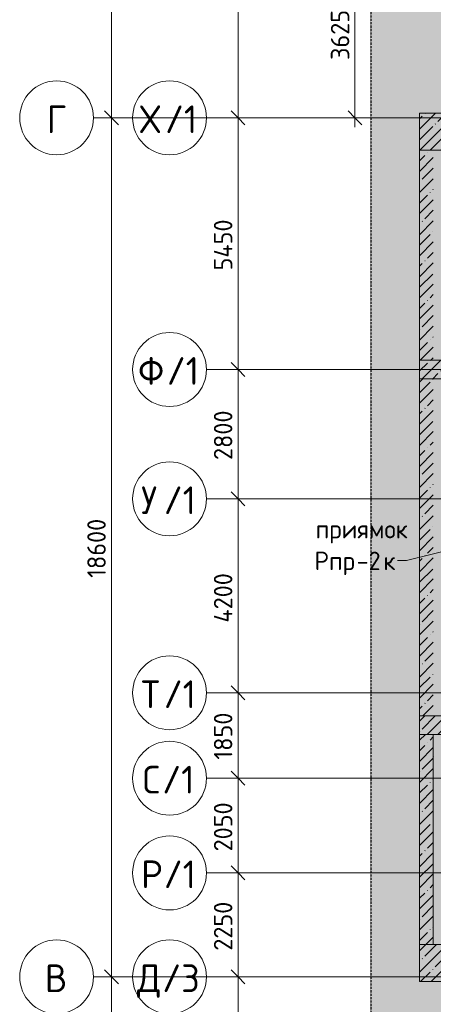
# Model space of a CAD drawing. Header units: millimetres. Extents: x -9064 to 167246, y -7619 to 134351.
# Tile 26 of 112: x -9064 to -100, y 80105 to 101425. Entities that reach past the tile are written whole.
import ezdxf

# ---------------------------------------------------------------- set-up
doc = ezdxf.new("R2010")
doc.units = ezdxf.units.MM
doc.linetypes.add('3_ Штрих_ 5 х 3 мм', pattern=[8, 5, -3])
doc.linetypes.add('4_ Штрихпунктир_ 10 х 2 мм', pattern=[14, 10, -2, 0, -2])
for name, color, linetype, lineweight in [('A-ANNO-DIMS', 7, 'Continuous', 5), ('A-ANNO-DIMS-200', 7, 'Continuous', 5), ('A-DETL', 7, 'Continuous', 15), ('A-DETL-GENF', 7, 'Continuous', 13), ('A-WALL', 7, 'Continuous', 13), ('A-WALL-PATT', 7, 'Continuous', 13), ('G-ANNO-TEXT', 7, 'Continuous', 5), ('M-EQPM-IDEN', 7, 'Continuous', 5), ('S-COLS', 7, 'Continuous', 15), ('S-GRID', 7, 'Continuous', 5), ('S-GRID-IDEN', 7, 'Continuous', 5)]:
    doc.layers.add(name, color=color, linetype=linetype, lineweight=lineweight)
doc.styles.add('GOST Common_1', font='GOST_Common.ttf', dxfattribs={"height": 600})
doc.styles.add('GOST Common_2', font='GOST_Common.ttf', dxfattribs={"height": 400})
doc.dimstyles.new('2_мм', dxfattribs={"dimscale": 304.8, "dimtxt": 402.285999, "dimasz": 0.984252, "dimexe": 0.656168, "dimexo": 0.984252, "dimgap": 0, "dimtad": 1, "dimdec": 0, "dimdsep": 46, "dimtxsty": 'GOST Common_2', "dimblk1": 'OBLIQUE', "dimblk2": 'OBLIQUE', "dimsah": 1, "dimcen": 0.09, "dimdle": 0.656168, "dimadec": 5, "dimazin": 2, "dimtfac": 1, "dimtdec": 4, "dimtix": 1, "dimtmove": 0, "dimatfit": 3, "dimfxl": 1, "dimtvp": 1, "dimtolj": 1, "dimtzin": 0, "dimarcsym": 2})
pattern_1 = [(45, (0, 0), (-228.0985, 228.0985), []), (45, (228.1, 0), (-228.0985, 228.0985), [403.225, -80.645, 6.706, -73.939])]

# ---------------------------------------------------------------- blocks, each defined once
blk = doc.blocks.new('Наметкина 10_РД_АР_П_Отделка_R21_rvt-1-Маркировочный план-схема -2 этажа на отм_-9_600')
at = {"layer": 'A-WALL-PATT', "lineweight": 5}
h = blk.add_hatch(dxfattribs=at)
h.set_pattern_fill('FP_34', color=256, style=0, pattern_type=2)
h.set_pattern_definition([(0, (0, 0), (406.4, 101.6), [6.706, -298.094, 6.706, -298.094, -1625.6]), (0, (0, 0), (406.4, 101.6), [-609.6, 6.706, -602.894, 6.706, -298.094, -711.2]), (0, (0, 0), (406.4, 101.6), [-1524, 6.706, -196.494, 6.706, -501.294]), (120, (152.4, 50.8), (-291.18818, 301.15272), [6.706, -298.094, 6.706, -298.094, -1625.6]), (120, (152.4, 50.8), (-291.18818, 301.15272), [-609.6, 6.706, -602.894, 6.706, -298.094, -711.2]), (120, (152.4, 50.8), (-291.18818, 301.15272), [-1524, 6.706, -196.494, 6.706, -501.294]), (240, (203.2, 254), (-115.21182, -402.75272), [6.706, -298.094, 6.706, -298.094, -1625.6]), (240, (203.2, 254), (-115.21182, -402.75272), [-609.6, 6.706, -602.894, 6.706, -298.094, -711.2]), (240, (203.2, 254), (-115.21182, -402.75272), [-1524, 6.706, -196.494, 6.706, -501.294])])
h.paths.add_polyline_path([(-100, 84350), (-100, 84350), (-80, 84350), (-80, 85930), (-100, 85930)])
blk = doc.blocks.new('КР_Колонна_ЖБ_Прямоугольная - 400x2400h_B40-V98-Маркировочный план-схема -2 этажа на отм_-9_600')
at = {"layer": 'S-COLS', "lineweight": 5}
h = blk.add_hatch(dxfattribs=at)
h.set_pattern_fill('FP_32', color=256, style=0, pattern_type=2)
h.set_pattern_definition([(315, (-93850, 800.04), (228.0985, 228.0985), []), (315, (-93850, 571.94), (228.0985, 228.0985), [403.225, -80.645, 6.706, -73.939])])
h.paths.add_polyline_path([(-200, 500), (-200, -1200), (200, -1200), (200, 1200), (-200, 1200), (-200, 900)])
at = {"layer": 'S-COLS'}
for p, q in [((200, 1200), (-200, 1200)), ((-200, 1200), (-200, -1200)), ((200, -1200), (200, 1200)), ((-200, -1200), (200, -1200))]:
    blk.add_line(p, q, dxfattribs=at)
blk = doc.blocks.new('КР_Колонна_ЖБ_Прямоугольная - 400x2400h_B40-V99-Маркировочный план-схема -2 этажа на отм_-9_600')
at = {"layer": 'S-COLS', "lineweight": 5}
h = blk.add_hatch(dxfattribs=at)
h.set_pattern_fill('FP_33', color=256, style=0, pattern_type=2)
h.set_pattern_definition([(315, (-86150, 800.04), (228.0985, 228.0985), []), (315, (-86150, 571.94), (228.0985, 228.0985), [403.225, -80.645, 6.706, -73.939])])
h.paths.add_polyline_path([(-200, 900), (-200, -1200), (200, -1200), (200, 1200), (-200, 1200)])
at = {"layer": 'S-COLS'}
for p, q in [((200, 1200), (-200, 1200)), ((-200, 1200), (-200, -1200)), ((200, -1200), (200, 1200)), ((-200, -1200), (200, -1200))]:
    blk.add_line(p, q, dxfattribs=at)
blk = doc.blocks.new('Ось сетки - 8_0 мм-31302-Маркировочный план-схема -2 этажа на отм_-9_600')
at = {"layer": 'S-GRID-IDEN'}
blk.add_circle((0, 0), 4, dxfattribs=at)
blk = doc.blocks.new('DIMBLOCK103-Маркировочный план-схема -2 этажа на отм_-9_600')
at = {"layer": 'A-ANNO-DIMS-200', "lineweight": 25}
for p, q in [((-4332, 80700), (-4482, 80850)), ((-4332, 80700), (-4182, 80550)), ((-4332, 76900), (-4482, 77050)), ((-4332, 76900), (-4182, 76750))]:
    blk.add_line(p, q, dxfattribs=at)
at = {"layer": 'A-ANNO-DIMS-200'}
for p, q in [((-4244, 80700), (-4532, 80700)), ((-4332, 76900), (-4332, 80700)), ((-4332, 80700), (-4244, 80700)), ((-4244, 76900), (-4532, 76900)), ((-4332, 76900), (-4244, 76900))]:
    blk.add_line(p, q, dxfattribs=at)
at = {"layer": 'A-ANNO-DIMS-200', "color": 0, "insert": (-4855, 78241), "char_height": 400, "width": 1341.86, "attachment_point": 1, "rotation": 90, "line_spacing_factor": 1.022761, "style": 'GOST Common_2'}
blk.add_mtext('3800', dxfattribs=at)
blk = doc.blocks.new('_Oblique')
at = {"color": 0, "linetype": 'ByBlock', "lineweight": -2}
blk.add_line((-0.5, -0.5), (0.5, 0.5), dxfattribs=at)
blk = doc.blocks.new('DIMBLOCK104-Маркировочный план-схема -2 этажа на отм_-9_600')
at = {"layer": 'A-ANNO-DIMS-200'}
for p, q in [((-4244, 82950), (-4532, 82950)), ((-4332, 80700), (-4332, 82950)), ((-4332, 82950), (-4244, 82950)), ((-4244, 80700), (-4532, 80700)), ((-4332, 80700), (-4244, 80700))]:
    blk.add_line(p, q, dxfattribs=at)
at = {"layer": 'A-ANNO-DIMS-200', "lineweight": 25}
for p, q in [((-4332, 82950), (-4482, 83100)), ((-4332, 82950), (-4182, 82800)), ((-4332, 80700), (-4482, 80850)), ((-4332, 80700), (-4182, 80550))]:
    blk.add_line(p, q, dxfattribs=at)
at = {"layer": 'A-ANNO-DIMS-200', "color": 0, "insert": (-4855, 81266), "char_height": 400, "width": 1341.86, "attachment_point": 1, "rotation": 90, "line_spacing_factor": 1.022761, "style": 'GOST Common_2'}
blk.add_mtext('2250', dxfattribs=at)
blk = doc.blocks.new('DIMBLOCK105-Маркировочный план-схема -2 этажа на отм_-9_600')
at = {"layer": 'A-ANNO-DIMS-200', "lineweight": 25}
for p, q in [((-4332, 85000), (-4482, 85150)), ((-4332, 85000), (-4182, 84850)), ((-4332, 82950), (-4482, 83100)), ((-4332, 82950), (-4182, 82800))]:
    blk.add_line(p, q, dxfattribs=at)
at = {"layer": 'A-ANNO-DIMS-200'}
for p, q in [((-4244, 85000), (-4532, 85000)), ((-4332, 82950), (-4332, 85000)), ((-4332, 85000), (-4244, 85000)), ((-4244, 82950), (-4532, 82950)), ((-4332, 82950), (-4244, 82950))]:
    blk.add_line(p, q, dxfattribs=at)
at = {"layer": 'A-ANNO-DIMS-200', "color": 0, "insert": (-4855, 83416), "char_height": 400, "width": 1341.86, "attachment_point": 1, "rotation": 90, "line_spacing_factor": 1.022761, "style": 'GOST Common_2'}
blk.add_mtext('2050', dxfattribs=at)
blk = doc.blocks.new('DIMBLOCK106-Маркировочный план-схема -2 этажа на отм_-9_600')
at = {"layer": 'A-ANNO-DIMS-200', "lineweight": 25}
for p, q in [((-4332, 86850), (-4482, 87000)), ((-4332, 86850), (-4182, 86700)), ((-4332, 85000), (-4482, 85150)), ((-4332, 85000), (-4182, 84850))]:
    blk.add_line(p, q, dxfattribs=at)
at = {"layer": 'A-ANNO-DIMS-200'}
for p, q in [((-4244, 86850), (-4532, 86850)), ((-4332, 85000), (-4332, 86850)), ((-4332, 86850), (-4244, 86850)), ((-4244, 85000), (-4532, 85000)), ((-4332, 85000), (-4244, 85000))]:
    blk.add_line(p, q, dxfattribs=at)
at = {"layer": 'A-ANNO-DIMS-200', "color": 0, "insert": (-4855, 85403), "char_height": 400, "width": 1251.86, "attachment_point": 1, "rotation": 90, "line_spacing_factor": 1.022761, "style": 'GOST Common_2'}
blk.add_mtext('1850', dxfattribs=at)
blk = doc.blocks.new('DIMBLOCK107-Маркировочный план-схема -2 этажа на отм_-9_600')
at = {"layer": 'A-ANNO-DIMS-200'}
for p, q in [((-4244, 91050), (-4532, 91050)), ((-4332, 86850), (-4332, 91050)), ((-4332, 91050), (-4244, 91050)), ((-4244, 86850), (-4532, 86850)), ((-4332, 86850), (-4244, 86850))]:
    blk.add_line(p, q, dxfattribs=at)
at = {"layer": 'A-ANNO-DIMS-200', "lineweight": 25}
for p, q in [((-4332, 91050), (-4482, 91200)), ((-4332, 91050), (-4182, 90900)), ((-4332, 86850), (-4482, 87000)), ((-4332, 86850), (-4182, 86700))]:
    blk.add_line(p, q, dxfattribs=at)
at = {"layer": 'A-ANNO-DIMS-200', "color": 0, "insert": (-4855, 88370), "char_height": 400, "width": 1390.95, "attachment_point": 1, "rotation": 90, "line_spacing_factor": 1.022761, "style": 'GOST Common_2'}
blk.add_mtext('4200', dxfattribs=at)
blk = doc.blocks.new('DIMBLOCK108-Маркировочный план-схема -2 этажа на отм_-9_600')
at = {"layer": 'A-ANNO-DIMS-200'}
for p, q in [((-4244, 93850), (-4532, 93850)), ((-4332, 91050), (-4332, 93850)), ((-4332, 93850), (-4244, 93850)), ((-4244, 91050), (-4532, 91050)), ((-4332, 91050), (-4244, 91050))]:
    blk.add_line(p, q, dxfattribs=at)
at = {"layer": 'A-ANNO-DIMS-200', "lineweight": 25}
for p, q in [((-4332, 93850), (-4482, 94000)), ((-4332, 93850), (-4182, 93700)), ((-4332, 91050), (-4482, 91200)), ((-4332, 91050), (-4182, 90900))]:
    blk.add_line(p, q, dxfattribs=at)
at = {"layer": 'A-ANNO-DIMS-200', "color": 0, "insert": (-4855, 91891), "char_height": 400, "width": 1341.86, "attachment_point": 1, "rotation": 90, "line_spacing_factor": 1.022761, "style": 'GOST Common_2'}
blk.add_mtext('2800', dxfattribs=at)
blk = doc.blocks.new('DIMBLOCK109-Маркировочный план-схема -2 этажа на отм_-9_600')
at = {"layer": 'A-ANNO-DIMS-200', "lineweight": 25}
for p, q in [((-4332, 99300), (-4482, 99450)), ((-4332, 99300), (-4182, 99150)), ((-4332, 93850), (-4482, 94000)), ((-4332, 93850), (-4182, 93700))]:
    blk.add_line(p, q, dxfattribs=at)
at = {"layer": 'A-ANNO-DIMS-200'}
for p, q in [((-4244, 99300), (-4532, 99300)), ((-4332, 93850), (-4332, 99300)), ((-4332, 99300), (-4244, 99300)), ((-4244, 93850), (-4532, 93850)), ((-4332, 93850), (-4244, 93850))]:
    blk.add_line(p, q, dxfattribs=at)
at = {"layer": 'A-ANNO-DIMS-200', "color": 0, "insert": (-4855, 95995), "char_height": 400, "width": 1390.95, "attachment_point": 1, "rotation": 90, "line_spacing_factor": 1.022761, "style": 'GOST Common_2'}
blk.add_mtext('5450', dxfattribs=at)
blk = doc.blocks.new('DIMBLOCK110-Маркировочный план-схема -2 этажа на отм_-9_600')
at = {"layer": 'A-ANNO-DIMS-200', "lineweight": 25}
for p, q in [((-4332, 105400), (-4482, 105550)), ((-4332, 105400), (-4182, 105250)), ((-4332, 99300), (-4482, 99450)), ((-4332, 99300), (-4182, 99150))]:
    blk.add_line(p, q, dxfattribs=at)
at = {"layer": 'A-ANNO-DIMS-200'}
for p, q in [((-4244, 105400), (-4532, 105400)), ((-4332, 99300), (-4332, 105400)), ((-4332, 105400), (-4244, 105400)), ((-4244, 99300), (-4532, 99300)), ((-4332, 99300), (-4244, 99300))]:
    blk.add_line(p, q, dxfattribs=at)
at = {"layer": 'A-ANNO-DIMS-200', "color": 0, "insert": (-4855, 101828), "char_height": 400, "width": 1251.86, "attachment_point": 1, "rotation": 90, "line_spacing_factor": 1.022761, "style": 'GOST Common_2'}
blk.add_mtext('6100', dxfattribs=at)
blk = doc.blocks.new('DIMBLOCK139-Маркировочный план-схема -2 этажа на отм_-9_600')
at = {"layer": 'A-ANNO-DIMS-200', "lineweight": 25}
for p, q in [((-7075, 80700), (-7225, 80850)), ((-7075, 80700), (-6925, 80550)), ((-7075, 33400), (-7225, 33550)), ((-7075, 33400), (-6925, 33250))]:
    blk.add_line(p, q, dxfattribs=at)
at = {"layer": 'A-ANNO-DIMS-200'}
for p, q in [((-6987, 80700), (-7275, 80700)), ((-7075, 33200), (-7075, 80700)), ((-7075, 80700), (-6987, 80700)), ((-6987, 33400), (-7275, 33400)), ((-7075, 33400), (-6987, 33400))]:
    blk.add_line(p, q, dxfattribs=at)
at = {"layer": 'A-ANNO-DIMS-200', "color": 0, "insert": (-7598, 56331), "char_height": 400, "width": 1726.42, "attachment_point": 1, "rotation": 90, "line_spacing_factor": 1.022761, "style": 'GOST Common_2'}
blk.add_mtext('47300', dxfattribs=at)
blk = doc.blocks.new('DIMBLOCK140-Маркировочный план-схема -2 этажа на отм_-9_600')
at = {"layer": 'A-ANNO-DIMS-200', "lineweight": 25}
for p, q in [((-7075, 99300), (-7225, 99450)), ((-7075, 99300), (-6925, 99150)), ((-7075, 80700), (-7225, 80850)), ((-7075, 80700), (-6925, 80550))]:
    blk.add_line(p, q, dxfattribs=at)
at = {"layer": 'A-ANNO-DIMS-200'}
for p, q in [((-6987, 99300), (-7275, 99300)), ((-7075, 80700), (-7075, 99300)), ((-7075, 99300), (-6987, 99300)), ((-6987, 80700), (-7275, 80700)), ((-7075, 80700), (-6987, 80700))]:
    blk.add_line(p, q, dxfattribs=at)
at = {"layer": 'A-ANNO-DIMS-200', "color": 0, "insert": (-7598, 89339), "char_height": 400, "width": 1587.33, "attachment_point": 1, "rotation": 90, "line_spacing_factor": 1.022761, "style": 'GOST Common_2'}
blk.add_mtext('18600', dxfattribs=at)
blk = doc.blocks.new('DIMBLOCK141-Маркировочный план-схема -2 этажа на отм_-9_600')
at = {"layer": 'A-ANNO-DIMS-200', "lineweight": 25}
for p, q in [((-7075, 125500), (-7225, 125650)), ((-7075, 125500), (-6925, 125350)), ((-7075, 99300), (-7225, 99450)), ((-7075, 99300), (-6925, 99150))]:
    blk.add_line(p, q, dxfattribs=at)
at = {"layer": 'A-ANNO-DIMS-200'}
for p, q in [((-7075, 99300), (-7075, 125700)), ((-6987, 125500), (-7275, 125500)), ((-7075, 125500), (-6987, 125500)), ((-6987, 99300), (-7275, 99300)), ((-7075, 99300), (-6987, 99300))]:
    blk.add_line(p, q, dxfattribs=at)
at = {"layer": 'A-ANNO-DIMS-200', "color": 0, "insert": (-7598, 111701), "char_height": 400, "width": 1677.33, "attachment_point": 1, "rotation": 90, "line_spacing_factor": 1.022761, "style": 'GOST Common_2'}
blk.add_mtext('26200', dxfattribs=at)
blk = doc.blocks.new('DIMBLOCK142-Маркировочный план-схема -2 этажа на отм_-9_600')
at = {"layer": 'A-ANNO-DIMS-200', "lineweight": 25}
for p, q in [((-1798, 102925), (-1948, 103075)), ((-1798, 102925), (-1648, 102775)), ((-1798, 99300), (-1948, 99450)), ((-1798, 99300), (-1648, 99150))]:
    blk.add_line(p, q, dxfattribs=at)
at = {"layer": 'A-ANNO-DIMS-200'}
for p, q in [((-1710, 102925), (-1998, 102925)), ((-1798, 99100), (-1798, 102925)), ((-1798, 102925), (-1710, 102925)), ((-1710, 99300), (-1998, 99300)), ((-1798, 99300), (-1710, 99300))]:
    blk.add_line(p, q, dxfattribs=at)
at = {"layer": 'A-ANNO-DIMS-200', "color": 0, "insert": (-2321, 100553), "char_height": 400, "width": 1341.86, "attachment_point": 1, "rotation": 90, "line_spacing_factor": 1.022761, "style": 'GOST Common_2'}
blk.add_mtext('3625', dxfattribs=at)

msp = doc.modelspace()

# ---------------------------------------------------------------- hatches: boundary and pattern name
at = {"layer": 'A-DETL-GENF', "true_color": 0xffffff}
h = msp.add_hatch(color=7, dxfattribs=at)
h.paths.add_polyline_path([(4850, 32200), (38582.9, 32200), (38582.9, 48000), (32600, 48000), (32600, 51450), (29550, 51450), (29550, 77950), (32600, 77950), (32600, 100300), (45250, 100300), (45250, 127956.4), (-1456, 127956.4), (-1456, 79200), (4850, 79200), (4850, 32650.6)])
h.paths.add_polyline_path([(37095.7, 36100), (37049.7, 36100), (37050, 36200), (37095.7, 36200), (37091.7, 36192.4), (37056.3, 36190.3), (37054.2, 36185.4), (37056.3, 36109.7), (37061.2, 36107.6), (37091.7, 36107.6)])
h.paths.add_polyline_path([(32810, 41829.6), (32802.2, 41834.1), (32800, 41874.6), (32794.7, 41876.8), (32700, 41874.6), (32697.8, 41869.3), (32697.8, 41834.1), (32690, 41829.6), (32690, 41881.6), (32810, 41881.6), (32810, 41850.5)])
h.paths.add_polyline_path([(19135, 41829.6), (19127.2, 41834.1), (19125, 41874.6), (19113.8, 41876.8), (19025, 41874.6), (19022.8, 41869.3), (19022.8, 41834.1), (19015, 41829.6), (19015, 41881.6), (19135, 41881.6), (19135, 41850.5)])
h.paths.add_polyline_path([(32724.5, 43925), (32694.7, 43925.1), (32694.7, 44025), (32739.5, 44022.7), (32736.7, 44017.4), (32701.3, 44015.3), (32699.2, 44010.4), (32701.3, 43934.7), (32706.2, 43932.6), (32736.7, 43932.6), (32740.7, 43925)])
h.paths.add_polyline_path([(12560, 46350), (12360, 46350), (12360, 77760), (12560, 77760), (12560, 61260), (24060, 61260), (24060, 61060.2), (12560, 61060.2), (12560, 50474.4)])
h.paths.add_polyline_path([(29750, 51650), (32600, 51650), (32600, 60850), (29750, 60850), (29750, 51700)])
h.paths.add_polyline_path([(30119, 61050), (32600, 61050), (32600, 77750), (29750, 77750), (29750, 61050), (30050, 61050)])
h.paths.add_polyline_path([(400, 81000), (400, 81000), (400, 81000)])
h.paths.add_polyline_path([(3160, 81204.6), (3152.2, 81209.1), (3150, 81249.6), (3144.7, 81251.8), (3050, 81249.6), (3047.8, 81244.3), (3047.8, 81209.1), (3040, 81204.6), (3040, 81256.6), (3160, 81256.6), (3160, 81225.5)])
h.paths.add_polyline_path([(4360, 81254.6), (4352.2, 81259.1), (4350, 81299.6), (4344.7, 81301.8), (4250, 81299.6), (4247.8, 81294.3), (4247.8, 81259.1), (4240, 81254.6), (4240, 81306.6), (4360, 81306.6), (4360, 81275.5)])
h.paths.add_polyline_path([(4250, 82290), (4248.4, 82290), (4250, 82410), (4300.4, 82410), (4295.9, 82402.2), (4255.4, 82400), (4253.2, 82394.7), (4255.4, 82300), (4260.7, 82297.8), (4295.9, 82297.8), (4300.4, 82290), (4251, 82290)])
h.paths.add_polyline_path([(30275, 84600), (21175, 84600), (21175, 84800), (30075, 84800), (30075, 96615), (30275, 96615), (30275, 84900)])
h.paths.add_polyline_path([(4254, 85390), (4248.4, 85390), (4250, 85510), (4300.4, 85510), (4295.9, 85502.2), (4255.4, 85500), (4253.2, 85494.7), (4255.4, 85400), (4260.7, 85397.8), (4295.9, 85397.8), (4300.4, 85390), (4255.4, 85390)])
h.paths.add_polyline_path([(43950, 102140), (1750, 102140), (1750, 102340), (43750, 102340), (43750, 118060), (1750, 118060), (1750, 118260), (43950, 118260), (43950, 102340)])
at = {"layer": 'A-WALL-PATT', "lineweight": 5}
h = msp.add_hatch(dxfattribs=at)
h.set_pattern_fill('FP_3', color=256, style=0, pattern_type=2)
h.set_pattern_definition(pattern_1)
h.paths.add_polyline_path([(-400, 94050), (-100, 94050), (-100, 98600), (-400, 98600), (-400, 94050)])
h = msp.add_hatch(dxfattribs=at)
h.set_pattern_fill('FP_3', color=256, style=0, pattern_type=2)
h.set_pattern_definition(pattern_1)
h.paths.add_polyline_path([(-400, 86350), (-100, 86350), (-100, 93650), (-400, 93650), (-400, 86350)])
h = msp.add_hatch(dxfattribs=at)
h.set_pattern_fill('FP_3', color=256, style=0, pattern_type=2)
h.set_pattern_definition(pattern_1)
h.paths.add_polyline_path([(-400, 81400), (-100, 81400), (-100, 85950), (-400, 85950), (-400, 84350)])
at = {"layer": 'S-COLS', "lineweight": 5}
h = msp.add_hatch(dxfattribs=at)
h.set_pattern_fill('FP_3', color=256, style=0, pattern_type=2)
h.set_pattern_definition(pattern_1)
h.paths.add_polyline_path([(-100, 98600), (600, 98600), (600, 99400), (-400, 99400), (-400, 98600)])
h = msp.add_hatch(dxfattribs=at)
h.set_pattern_fill('FP_3', color=256, style=0, pattern_type=2)
h.set_pattern_definition(pattern_1)
h.paths.add_polyline_path([(-100, 80600), (400, 80600), (400, 81400), (-400, 81400), (-400, 80600)])

# ---------------------------------------------------------------- linework, layer by layer
at = {"layer": 'A-DETL', "linetype": '3_ Штрих_ 5 х 3 мм', "lineweight": 30}
msp.add_line((-1456, 127956.4), (-1456, 79200), dxfattribs=at)
at = {"layer": 'A-WALL'}
for p, q in [((-100, 98600), (-400, 98600)), ((-400, 98600), (-400, 94050)), ((-400, 93650), (-400, 86350)), ((-400, 85950), (-400, 81400)), ((-100, 81400), (-100, 85950)), ((-400, 81400), (-100, 81400))]:
    msp.add_line(p, q, dxfattribs=at)
at = {"layer": 'M-EQPM-IDEN'}
for p, q in [((374, 89975.1), (-679.3, 89718)), ((-679.3, 89718), (-875.4, 89718))]:
    msp.add_line(p, q, dxfattribs=at)
at = {"layer": 'S-COLS'}
for p, q in [((300, 99400), (-400, 99400)), ((-400, 99400), (-400, 98600)), ((-400, 98600), (600, 98600)), ((400, 81400), (-400, 81400)), ((-400, 81400), (-400, 80600)), ((-400, 80600), (400, 80600))]:
    msp.add_line(p, q, dxfattribs=at)
at = {"layer": 'S-GRID', "linetype": '4_ Штрихпунктир_ 10 х 2 мм'}
for p, q in [((156296.3, 99300), (-7463.6, 99300)), ((153644.9, 99300), (-5015.3, 99300)), ((153644.9, 99300), (-3757.8, 99300)), ((27370.3, 93850), (-5015.3, 93850)), ((151480.9, 91050), (-5015.3, 91050)), ((152963.8, 91050), (-5015.3, 91050)), ((35837.5, 86850), (-5015.3, 86850)), ((35837.5, 85000), (-5015.3, 85000)), ((35837.5, 82950), (-5015.3, 82950)), ((156296.3, 80700), (-7463.6, 80700)), ((153644.9, 80700), (-5015.3, 80700))]:
    msp.add_line(p, q, dxfattribs=at)

# ---------------------------------------------------------------- block references
at = {"lineweight": 5}
msp.add_blockref('Наметкина 10_РД_АР_П_Отделка_R21_rvt-1-Маркировочный план-схема -2 этажа на отм_-9_600', (0, 0), dxfattribs=at)
at = {"layer": 'S-COLS', "rotation": 90.00000000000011}
for name, p in [('КР_Колонна_ЖБ_Прямоугольная - 400x2400h_B40-V98-Маркировочный план-схема -2 этажа на отм_-9_600', (800, 93850)), ('КР_Колонна_ЖБ_Прямоугольная - 400x2400h_B40-V99-Маркировочный план-схема -2 этажа на отм_-9_600', (800, 86150))]:
    msp.add_blockref(name, p, dxfattribs=at)
at = {"layer": 'S-GRID-IDEN', "xscale": 199.9999999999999, "yscale": 199.9999999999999, "zscale": 199.9999999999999}
for p, rotation in [((-8263.6, 99300), 89.99999999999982), ((-5815.3, 99300), 89.99999999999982), ((-5815.3, 93850), 89.99999999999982), ((-5815.3, 91050), 89.99999999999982), ((-5815.3, 86850), 89.9999999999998), ((-5815.3, 85000), 89.9999999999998), ((-5815.3, 82950), 89.9999999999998), ((-8263.6, 80700), 89.99999999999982), ((-5815.3, 80700), 89.99999999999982)]:
    msp.add_blockref('Ось сетки - 8_0 мм-31302-Маркировочный план-схема -2 этажа на отм_-9_600', p, dxfattribs=dict(at, rotation=rotation))

# ---------------------------------------------------------------- texts
at = {"layer": 'G-ANNO-TEXT', "insert": (-2650.9, 90593.9), "char_height": 400, "width": 2501.265, "attachment_point": 1, "style": 'GOST Common_2'}
msp.add_mtext('приямок', dxfattribs=at)
at = {"layer": 'M-EQPM-IDEN', "char_height": 400, "attachment_point": 1, "style": 'GOST Common_2'}
for s, insert, width in [('Рпр', (-2675.4, 89907), 1106.329), ('-2', (-1762.6, 89907), 705.485), ('\\fGOST Common|b0|i0|c204|p34|;к', (-1180.5, 89907), 352.742)]:
    msp.add_mtext(s, dxfattribs=dict(at, insert=insert, width=width))
at = {"layer": 'S-GRID-IDEN', "char_height": 600, "attachment_point": 1, "style": 'GOST Common_1'}
for s, insert, width in [('\\fGOST Common|b0|i0|c204|p34|;Г', (-8476.4, 99569.1), 513.08), ('\\fGOST Common|b0|i0|c204|p34|;Х', (-6458.1, 99569.1), 657.384), ('/1', (-5915.7, 99569.1), 897.89), ('\\fGOST Common|b0|i0|c204|p34|;Ф', (-6498.1, 94119.1), 753.586), ('/1', (-5876.3, 94119.1), 897.89), ('\\fGOST Common|b0|i0|c204|p34|;У', (-6432.1, 91319.1), 593.249), ('/1', (-5942.6, 91319.1), 897.89), ('\\fGOST Common|b0|i0|c204|p34|;Т', (-6432.1, 87119.1), 593.249), ('/1', (-5942.6, 87119.1), 897.89), ('/1', (-5975.8, 85269.1), 897.89), ('\\fGOST Common|b0|i0|c204|p34|;С', (-6399.1, 85269.1), 513.08), ('\\fGOST Common|b0|i0|c204|p34|;Р', (-6432.1, 83219.1), 593.249), ('/1', (-5942.6, 83219.1), 897.89), ('/3', (-5975.7, 80969.1), 1042.194), ('\\fGOST Common|b0|i0|c204|p34|;В', (-8516.4, 80969.1), 609.282), ('\\fGOST Common|b0|i0|c204|p34|;Д', (-6518.1, 80969.1), 657.384)]:
    msp.add_mtext(s, dxfattribs=dict(at, insert=insert, width=width))

# ---------------------------------------------------------------- dimensions: what is measured, and where the dimension line sits
at = {"layer": 'A-ANNO-DIMS'}
for base, p1, p2, override, picture, middle in [((-7074.8, 125500), (-7286.9, 99300), (-7286.9, 125500), {"dimpost": '<>', "dimfxl": 26200}, 'DIMBLOCK141-Маркировочный план-схема -2 этажа на отм_-9_600', (-7274.8, 112400)), ((-4331.9, 105400), (-4544, 99300), (-4544, 105400), {"dimpost": '<>', "dimfxl": 6100}, 'DIMBLOCK110-Маркировочный план-схема -2 этажа на отм_-9_600', (-4531.9, 102350)), ((-1798.1, 102925), (-2010.2, 99300), (-2010.2, 102925), {"dimpost": '<>', "dimfxl": 3625}, 'DIMBLOCK142-Маркировочный план-схема -2 этажа на отм_-9_600', (-1998.1, 101112.5)), ((-7074.8, 99300), (-7286.9, 80700), (-7286.9, 99300), {"dimpost": '<>', "dimfxl": 18600}, 'DIMBLOCK140-Маркировочный план-схема -2 этажа на отм_-9_600', (-7274.8, 90000)), ((-4331.9, 99300), (-4544, 93850), (-4544, 99300), {"dimpost": '<>', "dimfxl": 5450}, 'DIMBLOCK109-Маркировочный план-схема -2 этажа на отм_-9_600', (-4531.9, 96575)), ((-4331.9, 93850), (-4544, 91050), (-4544, 93850), {"dimpost": '<>', "dimfxl": 2800}, 'DIMBLOCK108-Маркировочный план-схема -2 этажа на отм_-9_600', (-4531.9, 92450)), ((-4331.9, 91050), (-4544, 86850), (-4544, 91050), {"dimpost": '<>', "dimfxl": 4200}, 'DIMBLOCK107-Маркировочный план-схема -2 этажа на отм_-9_600', (-4531.9, 88950)), ((-4331.9, 86850), (-4544, 85000), (-4544, 86850), {"dimpost": '<>', "dimfxl": 1850}, 'DIMBLOCK106-Маркировочный план-схема -2 этажа на отм_-9_600', (-4531.9, 85925)), ((-4331.9, 85000), (-4544, 82950), (-4544, 85000), {"dimpost": '<>', "dimfxl": 2050}, 'DIMBLOCK105-Маркировочный план-схема -2 этажа на отм_-9_600', (-4531.9, 83975)), ((-4331.9, 82950), (-4544, 80700), (-4544, 82950), {"dimpost": '<>', "dimfxl": 2250}, 'DIMBLOCK104-Маркировочный план-схема -2 этажа на отм_-9_600', (-4531.9, 81825)), ((-7074.8, 80700), (-7286.9, 33400), (-7286.9, 80700), {"dimpost": '<>', "dimfxl": 47300}, 'DIMBLOCK139-Маркировочный план-схема -2 этажа на отм_-9_600', (-7274.8, 57050)), ((-4331.9, 80700), (-4544, 76900), (-4544, 80700), {"dimpost": '<>', "dimfxl": 3800}, 'DIMBLOCK103-Маркировочный план-схема -2 этажа на отм_-9_600', (-4531.9, 78800))]:
    dim = msp.add_linear_dim(base=base, p1=p1, p2=p2, angle=90, dimstyle='2_мм', override=override, dxfattribs=at)
    dim.commit()
    dim.dimension.update_dxf_attribs({"geometry": picture, "text_midpoint": middle})

doc.saveas('drawing.dxf')
